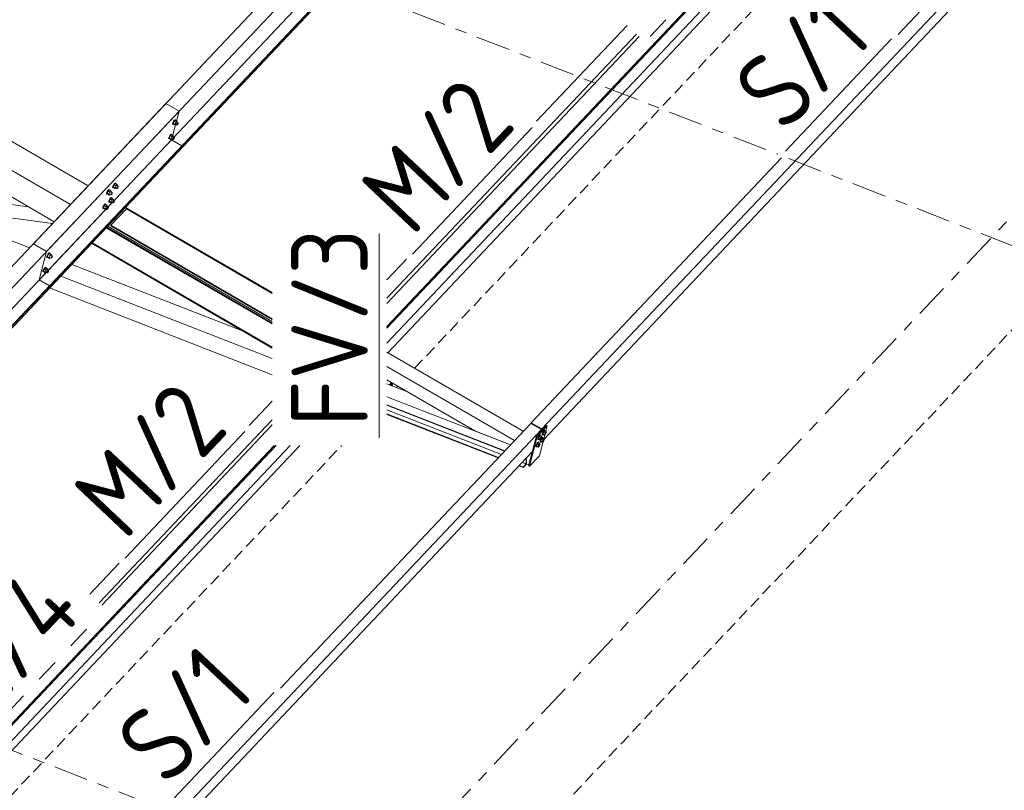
# Model space of a CAD drawing. Header units: millimetres. Extents: x -681 to 506, y -45 to 794.
# Tile 234 of 256: x 110 to 161, y 141 to 182. Entities that reach past the tile are written whole.
import ezdxf

# ---------------------------------------------------------------- set-up
doc = ezdxf.new("R2010")
doc.units = ezdxf.units.MM
doc.header["$LTSCALE"] = 0.6
for name, pattern in [('VERDECKT2', [1.5, 1, -0.5]), ('XKITLINE00', [0]), ('XKITLINE02', [4, 2, -2]), ('XKITLINE03', [6, 3, -1, 1, -1])]:
    doc.linetypes.add(name, pattern=pattern)
for name, color, linetype, lineweight in [('Bolt', 7, 'Continuous', 0), ('Part', 2, 'Continuous', 0), ('PartMark', 3, 'Continuous', 0), ('S-GRID', 1, 'Continuous', 0)]:
    doc.layers.add(name, color=color, linetype=linetype, lineweight=lineweight)
doc.styles.add('ISOCPEUR', font='ISOCPEUR.TTF')

msp = doc.modelspace()

# ---------------------------------------------------------------- linework, layer by layer
at = {"layer": 'Bolt', "color": 3, "linetype": 'XKITLINE00', "lineweight": 0}
for p, q in [((118.131, 176.517), (118.1, 176.493)), ((118.148, 176.511), (118.131, 176.517)), ((118.004, 176.293), (118.007, 176.329)), ((118.004, 176.293), (118.028, 176.28)), ((118.028, 176.384), (118.007, 176.329)), ((118.062, 176.444), (118.028, 176.384)), ((118.028, 176.28), (118.03, 176.315)), ((118.044, 176.273), (118.028, 176.28)), ((118.03, 176.315), (118.051, 176.371)), ((118.087, 176.427), (118.036, 176.322)), ((118.129, 176.268), (118.036, 176.322)), ((118.036, 176.322), (118.049, 176.283)), ((118.054, 176.281), (118.044, 176.273)), ((118.049, 176.283), (118.142, 176.229)), ((118.051, 176.371), (118.085, 176.431)), ((118.1, 176.493), (118.062, 176.444)), ((118.085, 176.431), (118.123, 176.479)), ((118.15, 176.494), (118.087, 176.427)), ((118.179, 176.373), (118.087, 176.427)), ((118.123, 176.479), (118.155, 176.504)), ((118.129, 176.268), (118.179, 176.373)), ((118.129, 176.268), (118.142, 176.229)), ((118.142, 176.229), (118.178, 176.268)), ((118.148, 176.511), (118.171, 176.497)), ((118.15, 176.494), (118.243, 176.44)), ((118.155, 176.504), (118.171, 176.497)), ((118.156, 176.28), (118.231, 176.237)), ((118.171, 176.497), (118.17, 176.482)), ((118.243, 176.44), (118.179, 176.373)), ((118.228, 176.389), (118.303, 176.346)), ((118.231, 176.237), (118.232, 176.255)), ((118.239, 176.234), (118.231, 176.237)), ((118.232, 176.255), (118.243, 176.282)), ((118.255, 176.246), (118.239, 176.234)), ((118.256, 176.402), (118.243, 176.44)), ((118.243, 176.282), (118.26, 176.312)), ((118.245, 176.379), (118.256, 176.402)), ((118.274, 176.271), (118.255, 176.246)), ((118.26, 176.312), (118.279, 176.337)), ((118.291, 176.301), (118.274, 176.271)), ((118.279, 176.337), (118.294, 176.349)), ((118.301, 176.328), (118.291, 176.301)), ((118.294, 176.349), (118.303, 176.346)), ((118.303, 176.346), (118.301, 176.328)), ((117.807, 175.538), (117.81, 175.573)), ((117.807, 175.538), (117.83, 175.524)), ((117.831, 175.628), (117.81, 175.573)), ((117.83, 175.524), (117.833, 175.56)), ((117.847, 175.518), (117.83, 175.524)), ((117.865, 175.688), (117.831, 175.628)), ((117.833, 175.56), (117.854, 175.615)), ((117.889, 175.671), (117.839, 175.566)), ((117.932, 175.512), (117.839, 175.566)), ((117.839, 175.566), (117.852, 175.528)), ((117.856, 175.525), (117.847, 175.518)), ((117.852, 175.528), (117.944, 175.474)), ((117.854, 175.615), (117.888, 175.675)), ((117.902, 175.737), (117.865, 175.688)), ((117.888, 175.675), (117.926, 175.724)), ((117.952, 175.738), (117.889, 175.671)), ((117.982, 175.617), (117.889, 175.671)), ((117.934, 175.762), (117.902, 175.737)), ((117.926, 175.724), (117.957, 175.748)), ((117.932, 175.512), (117.982, 175.617)), ((117.932, 175.512), (117.944, 175.474)), ((117.95, 175.755), (117.934, 175.762)), ((117.944, 175.474), (117.981, 175.512)), ((117.95, 175.755), (117.974, 175.742)), ((117.952, 175.738), (118.045, 175.684)), ((117.957, 175.748), (117.974, 175.742)), ((117.959, 175.525), (118.033, 175.482)), ((117.974, 175.742), (117.973, 175.727)), ((118.045, 175.684), (117.982, 175.617)), ((118.031, 175.634), (118.105, 175.59)), ((118.033, 175.482), (118.035, 175.499)), ((118.035, 175.499), (118.045, 175.527)), ((118.057, 175.491), (118.042, 175.478)), ((118.058, 175.646), (118.045, 175.684)), ((118.045, 175.527), (118.062, 175.557)), ((118.047, 175.624), (118.058, 175.646)), ((118.076, 175.515), (118.057, 175.491)), ((118.062, 175.557), (118.081, 175.581)), ((118.093, 175.545), (118.076, 175.515)), ((118.081, 175.581), (118.097, 175.594)), ((118.104, 175.573), (118.093, 175.545)), ((118.097, 175.594), (118.105, 175.59)), ((118.105, 175.59), (118.104, 175.573)), ((118.042, 175.478), (118.033, 175.482)), ((114.877, 172.981), (114.88, 173.016)), ((114.877, 172.981), (114.901, 172.967)), ((114.901, 173.072), (114.88, 173.016)), ((114.935, 173.132), (114.901, 173.072)), ((114.901, 172.967), (114.903, 173.003)), ((114.917, 172.961), (114.901, 172.967)), ((114.903, 173.003), (114.924, 173.058)), ((114.96, 173.115), (114.909, 173.009)), ((115.002, 172.955), (114.909, 173.009)), ((114.909, 173.009), (114.922, 172.971)), ((114.927, 172.968), (114.917, 172.961)), ((114.922, 172.971), (115.015, 172.917)), ((114.924, 173.058), (114.958, 173.118)), ((114.973, 173.18), (114.935, 173.132)), ((114.958, 173.118), (114.996, 173.167)), ((115.023, 173.181), (114.96, 173.115)), ((115.052, 173.061), (114.96, 173.115)), ((115.004, 173.205), (114.973, 173.18)), ((114.996, 173.167), (115.027, 173.191)), ((115.002, 172.955), (115.052, 173.061)), ((115.002, 172.955), (115.015, 172.917)), ((115.021, 173.198), (115.004, 173.205)), ((115.015, 172.917), (115.051, 172.955)), ((115.021, 173.198), (115.044, 173.185)), ((115.023, 173.181), (115.116, 173.128)), ((115.027, 173.191), (115.044, 173.185)), ((115.029, 172.968), (115.104, 172.925)), ((115.044, 173.185), (115.043, 173.17)), ((115.116, 173.128), (115.052, 173.061)), ((115.101, 173.077), (115.175, 173.034)), ((115.104, 172.925), (115.105, 172.942)), ((115.112, 172.922), (115.104, 172.925)), ((115.105, 172.942), (115.116, 172.97)), ((115.128, 172.934), (115.112, 172.922)), ((115.129, 173.089), (115.116, 173.128)), ((115.116, 172.97), (115.133, 173)), ((115.118, 173.067), (115.129, 173.089)), ((115.147, 172.958), (115.128, 172.934)), ((115.133, 173), (115.151, 173.024)), ((115.164, 172.988), (115.147, 172.958)), ((115.151, 173.024), (115.167, 173.037)), ((115.174, 173.016), (115.164, 172.988)), ((115.167, 173.037), (115.175, 173.034)), ((115.175, 173.034), (115.174, 173.016)), ((114.56, 172.645), (114.563, 172.681)), ((114.56, 172.645), (114.584, 172.632)), ((114.584, 172.736), (114.563, 172.681)), ((114.618, 172.796), (114.584, 172.736)), ((114.584, 172.632), (114.586, 172.667)), ((114.6, 172.625), (114.584, 172.632)), ((114.586, 172.667), (114.607, 172.722)), ((114.642, 172.779), (114.592, 172.673)), ((114.685, 172.619), (114.592, 172.673)), ((114.592, 172.673), (114.605, 172.635)), ((114.61, 172.632), (114.6, 172.625)), ((114.605, 172.635), (114.698, 172.581)), ((114.607, 172.722), (114.641, 172.782)), ((114.656, 172.845), (114.618, 172.796)), ((114.641, 172.782), (114.679, 172.831)), ((114.706, 172.846), (114.642, 172.779)), ((114.735, 172.725), (114.642, 172.779)), ((114.687, 172.869), (114.656, 172.845)), ((114.679, 172.831), (114.71, 172.856)), ((114.685, 172.619), (114.735, 172.725)), ((114.685, 172.619), (114.698, 172.581)), ((114.704, 172.863), (114.687, 172.869)), ((114.698, 172.581), (114.734, 172.619)), ((114.704, 172.863), (114.727, 172.849)), ((114.706, 172.846), (114.799, 172.792)), ((114.71, 172.856), (114.727, 172.849)), ((114.712, 172.632), (114.787, 172.589)), ((114.727, 172.849), (114.726, 172.834)), ((114.799, 172.792), (114.735, 172.725)), ((114.775, 172.425), (114.738, 172.376)), ((114.761, 172.363), (114.799, 172.411)), ((114.825, 172.426), (114.762, 172.359)), ((114.807, 172.449), (114.775, 172.425)), ((114.784, 172.741), (114.858, 172.698)), ((114.787, 172.589), (114.788, 172.607)), ((114.795, 172.586), (114.787, 172.589)), ((114.788, 172.607), (114.799, 172.634)), ((114.811, 172.598), (114.795, 172.586)), ((114.811, 172.753), (114.799, 172.792)), ((114.799, 172.634), (114.816, 172.664)), ((114.799, 172.411), (114.83, 172.436)), ((114.801, 172.731), (114.811, 172.753)), ((114.823, 172.443), (114.807, 172.449)), ((114.83, 172.622), (114.811, 172.598)), ((114.816, 172.664), (114.834, 172.689)), ((114.823, 172.443), (114.847, 172.429)), ((114.825, 172.426), (114.918, 172.372)), ((114.847, 172.652), (114.83, 172.622)), ((114.83, 172.436), (114.847, 172.429)), ((114.834, 172.689), (114.85, 172.701)), ((114.847, 172.429), (114.846, 172.414)), ((114.857, 172.68), (114.847, 172.652)), ((114.85, 172.701), (114.858, 172.698)), ((114.858, 172.698), (114.857, 172.68)), ((114.363, 171.89), (114.365, 171.925)), ((114.363, 171.89), (114.386, 171.876)), ((114.387, 171.98), (114.365, 171.925)), ((114.386, 171.876), (114.389, 171.912)), ((114.421, 172.04), (114.387, 171.98)), ((114.389, 171.912), (114.41, 171.967)), ((114.445, 172.023), (114.395, 171.918)), ((114.488, 171.864), (114.395, 171.918)), ((114.395, 171.918), (114.407, 171.88)), ((114.41, 171.967), (114.444, 172.027)), ((114.458, 172.089), (114.421, 172.04)), ((114.444, 172.027), (114.482, 172.076)), ((114.508, 172.09), (114.445, 172.023)), ((114.538, 171.969), (114.445, 172.023)), ((114.49, 172.114), (114.458, 172.089)), ((114.482, 172.076), (114.513, 172.1)), ((114.488, 171.864), (114.538, 171.969)), ((114.506, 172.107), (114.49, 172.114)), ((114.506, 172.107), (114.53, 172.094)), ((114.508, 172.09), (114.601, 172.036)), ((114.513, 172.1), (114.53, 172.094)), ((114.53, 172.094), (114.528, 172.078)), ((114.601, 172.036), (114.538, 171.969)), ((114.587, 171.985), (114.661, 171.942)), ((114.614, 171.998), (114.601, 172.036)), ((114.601, 171.879), (114.618, 171.909)), ((114.603, 171.976), (114.614, 171.998)), ((114.618, 171.909), (114.637, 171.933)), ((114.649, 171.897), (114.632, 171.867)), ((114.637, 171.933), (114.653, 171.945)), ((114.66, 171.924), (114.649, 171.897)), ((114.653, 171.945), (114.661, 171.942)), ((114.661, 171.942), (114.66, 171.924)), ((114.68, 172.225), (114.682, 172.261)), ((114.68, 172.225), (114.703, 172.212)), ((114.704, 172.316), (114.682, 172.261)), ((114.703, 172.212), (114.706, 172.247)), ((114.72, 172.206), (114.703, 172.212)), ((114.738, 172.376), (114.704, 172.316)), ((114.706, 172.247), (114.727, 172.303)), ((114.762, 172.359), (114.712, 172.254)), ((114.805, 172.2), (114.712, 172.254)), ((114.712, 172.254), (114.724, 172.215)), ((114.729, 172.213), (114.72, 172.206)), ((114.724, 172.215), (114.817, 172.161)), ((114.727, 172.303), (114.761, 172.363)), ((114.855, 172.305), (114.762, 172.359)), ((114.805, 172.2), (114.855, 172.305)), ((114.805, 172.2), (114.817, 172.161)), ((114.817, 172.161), (114.854, 172.2)), ((114.832, 172.212), (114.906, 172.169)), ((114.918, 172.372), (114.855, 172.305)), ((114.904, 172.321), (114.978, 172.278)), ((114.906, 172.169), (114.908, 172.187)), ((114.915, 172.166), (114.906, 172.169)), ((114.908, 172.187), (114.918, 172.215)), ((114.93, 172.178), (114.915, 172.166)), ((114.931, 172.334), (114.918, 172.372)), ((114.918, 172.215), (114.935, 172.245)), ((114.92, 172.311), (114.931, 172.334)), ((114.949, 172.203), (114.93, 172.178)), ((114.935, 172.245), (114.954, 172.269)), ((114.966, 172.233), (114.949, 172.203)), ((114.954, 172.269), (114.97, 172.281)), ((114.977, 172.26), (114.966, 172.233)), ((114.97, 172.281), (114.978, 172.278)), ((114.978, 172.278), (114.977, 172.26)), ((114.403, 171.87), (114.386, 171.876)), ((114.412, 171.877), (114.403, 171.87)), ((114.407, 171.88), (114.5, 171.826)), ((114.488, 171.864), (114.5, 171.826)), ((114.5, 171.826), (114.537, 171.864)), ((114.515, 171.877), (114.589, 171.833)), ((114.589, 171.833), (114.591, 171.851)), ((114.598, 171.83), (114.589, 171.833)), ((114.591, 171.851), (114.601, 171.879)), ((114.613, 171.842), (114.598, 171.83)), ((114.632, 171.867), (114.613, 171.842)), ((111.433, 169.333), (111.436, 169.368)), ((111.433, 169.333), (111.457, 169.319)), ((111.457, 169.423), (111.436, 169.368)), ((111.491, 169.483), (111.457, 169.423)), ((111.457, 169.319), (111.459, 169.355)), ((111.473, 169.313), (111.457, 169.319)), ((111.459, 169.355), (111.48, 169.41)), ((111.515, 169.466), (111.465, 169.361)), ((111.558, 169.307), (111.465, 169.361)), ((111.465, 169.361), (111.478, 169.323)), ((111.482, 169.32), (111.473, 169.313)), ((111.478, 169.323), (111.571, 169.269)), ((111.48, 169.41), (111.514, 169.47)), ((111.529, 169.532), (111.491, 169.483)), ((111.514, 169.47), (111.552, 169.519)), ((111.579, 169.533), (111.515, 169.466)), ((111.608, 169.412), (111.515, 169.466)), ((111.56, 169.557), (111.529, 169.532)), ((111.552, 169.519), (111.583, 169.543)), ((111.558, 169.307), (111.608, 169.412)), ((111.577, 169.55), (111.56, 169.557)), ((111.577, 169.55), (111.6, 169.537)), ((111.579, 169.533), (111.672, 169.479)), ((111.583, 169.543), (111.6, 169.537)), ((111.585, 169.32), (111.66, 169.276)), ((111.6, 169.537), (111.599, 169.521)), ((111.672, 169.479), (111.608, 169.412)), ((111.657, 169.428), (111.731, 169.385)), ((111.661, 169.294), (111.671, 169.322)), ((111.671, 169.322), (111.688, 169.352)), ((111.684, 169.441), (111.672, 169.479)), ((111.674, 169.419), (111.684, 169.441)), ((111.703, 169.31), (111.684, 169.286)), ((111.688, 169.352), (111.707, 169.376)), ((111.72, 169.34), (111.703, 169.31)), ((111.707, 169.376), (111.723, 169.388)), ((111.73, 169.368), (111.72, 169.34)), ((111.723, 169.388), (111.731, 169.385)), ((111.731, 169.385), (111.73, 169.368)), ((111.363, 168.801), (111.331, 168.777)), ((111.379, 168.795), (111.363, 168.801)), ((111.558, 169.307), (111.571, 169.269)), ((111.571, 169.269), (111.607, 169.307)), ((111.66, 169.276), (111.661, 169.294)), ((111.668, 169.273), (111.66, 169.276)), ((111.684, 169.286), (111.668, 169.273)), ((111.236, 168.577), (111.238, 168.613)), ((111.236, 168.577), (111.259, 168.564)), ((111.26, 168.668), (111.238, 168.613)), ((111.259, 168.564), (111.262, 168.599)), ((111.276, 168.557), (111.259, 168.564)), ((111.293, 168.728), (111.26, 168.668)), ((111.262, 168.599), (111.283, 168.654)), ((111.318, 168.711), (111.268, 168.605)), ((111.36, 168.552), (111.268, 168.605)), ((111.268, 168.605), (111.28, 168.567)), ((111.285, 168.565), (111.276, 168.557)), ((111.28, 168.567), (111.373, 168.513)), ((111.283, 168.654), (111.317, 168.714)), ((111.331, 168.777), (111.293, 168.728)), ((111.317, 168.714), (111.354, 168.763)), ((111.381, 168.778), (111.318, 168.711)), ((111.411, 168.657), (111.318, 168.711)), ((111.354, 168.763), (111.386, 168.788)), ((111.36, 168.552), (111.411, 168.657)), ((111.36, 168.552), (111.373, 168.513)), ((111.373, 168.513), (111.409, 168.552)), ((111.379, 168.795), (111.403, 168.781)), ((111.381, 168.778), (111.474, 168.724)), ((111.386, 168.788), (111.403, 168.781)), ((111.388, 168.564), (111.462, 168.521)), ((111.403, 168.781), (111.401, 168.766)), ((111.474, 168.724), (111.411, 168.657)), ((111.46, 168.673), (111.534, 168.63)), ((111.462, 168.521), (111.463, 168.539)), ((111.47, 168.518), (111.462, 168.521)), ((111.463, 168.539), (111.474, 168.566)), ((111.486, 168.53), (111.47, 168.518)), ((111.487, 168.685), (111.474, 168.724)), ((111.474, 168.566), (111.491, 168.596)), ((111.476, 168.663), (111.487, 168.685)), ((111.505, 168.554), (111.486, 168.53)), ((111.491, 168.596), (111.51, 168.621)), ((111.522, 168.584), (111.505, 168.554)), ((111.51, 168.621), (111.526, 168.633)), ((111.533, 168.612), (111.522, 168.584)), ((111.526, 168.633), (111.534, 168.63)), ((111.534, 168.63), (111.533, 168.612)), ((137.232, 160.35), (137.244, 160.363)), ((137.328, 160.088), (137.326, 160.053)), ((137.326, 160.053), (137.349, 160.039)), ((137.35, 160.143), (137.328, 160.088)), ((137.349, 160.039), (137.352, 160.075)), ((137.384, 160.203), (137.35, 160.143)), ((137.352, 160.075), (137.373, 160.13)), ((137.409, 160.184), (137.361, 160.084)), ((137.361, 160.084), (137.373, 160.048)), ((137.361, 160.084), (137.431, 160.044)), ((137.373, 160.13), (137.407, 160.19)), ((137.373, 160.048), (137.443, 160.008)), ((137.421, 160.252), (137.384, 160.203)), ((137.407, 160.19), (137.445, 160.239)), ((137.469, 160.248), (137.409, 160.184)), ((137.409, 160.184), (137.478, 160.144)), ((137.453, 160.277), (137.421, 160.252)), ((137.431, 160.044), (137.478, 160.144)), ((137.503, 160.071), (137.443, 160.008)), ((137.445, 160.239), (137.476, 160.263)), ((137.469, 160.27), (137.453, 160.277)), ((137.469, 160.27), (137.493, 160.257)), ((137.469, 160.248), (137.538, 160.207)), ((137.476, 160.263), (137.493, 160.257)), ((137.478, 160.144), (137.538, 160.207)), ((137.493, 160.257), (137.491, 160.235)), ((137.55, 160.171), (137.503, 160.071)), ((137.538, 160.207), (137.55, 160.171)), ((137.054, 159.581), (137.02, 159.521)), ((137.079, 159.562), (137.032, 159.462)), ((137.043, 159.508), (137.077, 159.568)), ((137.092, 159.63), (137.054, 159.581)), ((137.077, 159.568), (137.115, 159.617)), ((137.139, 159.626), (137.079, 159.562)), ((137.079, 159.562), (137.149, 159.522)), ((137.123, 159.655), (137.092, 159.63)), ((137.098, 159.844), (137.095, 159.808)), ((137.095, 159.808), (137.119, 159.795)), ((137.119, 159.899), (137.098, 159.844)), ((137.115, 159.617), (137.147, 159.641)), ((137.153, 159.959), (137.119, 159.899)), ((137.119, 159.795), (137.121, 159.83)), ((137.135, 159.789), (137.119, 159.795)), ((137.121, 159.83), (137.142, 159.886)), ((137.14, 159.648), (137.123, 159.655)), ((137.178, 159.94), (137.13, 159.84)), ((137.13, 159.84), (137.143, 159.804)), ((137.13, 159.84), (137.2, 159.8)), ((137.15, 159.8), (137.135, 159.789)), ((137.139, 159.626), (137.209, 159.585)), ((137.14, 159.648), (137.163, 159.635)), ((137.142, 159.886), (137.176, 159.946)), ((137.143, 159.804), (137.212, 159.763)), ((137.147, 159.641), (137.163, 159.635)), ((137.149, 159.522), (137.209, 159.585)), ((137.191, 160.008), (137.153, 159.959)), ((137.163, 159.635), (137.162, 159.613)), ((137.221, 159.549), (137.173, 159.449)), ((137.176, 159.946), (137.214, 159.994)), ((137.238, 160.003), (137.178, 159.94)), ((137.178, 159.94), (137.248, 159.899)), ((137.222, 160.032), (137.191, 160.008)), ((137.2, 159.8), (137.248, 159.899)), ((137.212, 159.763), (137.2, 159.8)), ((137.209, 159.585), (137.221, 159.549)), ((137.272, 159.827), (137.212, 159.763)), ((137.214, 159.994), (137.245, 160.019)), ((137.239, 160.026), (137.222, 160.032)), ((137.23, 159.71), (137.227, 159.675)), ((137.227, 159.675), (137.25, 159.661)), ((137.251, 159.766), (137.23, 159.71)), ((137.238, 160.003), (137.308, 159.963)), ((137.239, 160.026), (137.262, 160.012)), ((137.245, 160.019), (137.262, 160.012)), ((137.248, 159.899), (137.308, 159.963)), ((137.25, 159.661), (137.253, 159.697)), ((137.267, 159.655), (137.25, 159.661)), ((137.285, 159.826), (137.251, 159.766)), ((137.253, 159.697), (137.274, 159.752)), ((137.262, 160.012), (137.26, 159.99)), ((137.31, 159.806), (137.262, 159.707)), ((137.262, 159.707), (137.274, 159.67)), ((137.262, 159.707), (137.332, 159.666)), ((137.281, 159.666), (137.267, 159.655)), ((137.32, 159.927), (137.272, 159.827)), ((137.274, 159.752), (137.308, 159.812)), ((137.274, 159.67), (137.344, 159.63)), ((137.323, 159.874), (137.285, 159.826)), ((137.308, 159.963), (137.32, 159.927)), ((137.308, 159.812), (137.346, 159.861)), ((137.37, 159.87), (137.31, 159.806)), ((137.31, 159.806), (137.38, 159.766)), ((137.354, 159.899), (137.323, 159.874)), ((137.332, 159.666), (137.38, 159.766)), ((137.344, 159.63), (137.332, 159.666)), ((137.404, 159.693), (137.344, 159.63)), ((137.346, 159.861), (137.377, 159.885)), ((137.366, 160.033), (137.349, 160.039)), ((137.371, 159.892), (137.354, 159.899)), ((137.38, 160.044), (137.366, 160.033)), ((137.37, 159.87), (137.44, 159.829)), ((137.371, 159.892), (137.394, 159.879)), ((137.377, 159.885), (137.394, 159.879)), ((137.38, 159.766), (137.44, 159.829)), ((137.394, 159.879), (137.392, 159.857)), ((137.452, 159.793), (137.404, 159.693)), ((137.443, 160.008), (137.431, 160.044)), ((137.44, 159.829), (137.452, 159.793)), ((136.999, 159.466), (136.997, 159.431)), ((136.997, 159.431), (137.02, 159.417)), ((137.02, 159.521), (136.999, 159.466)), ((137.02, 159.417), (137.022, 159.453)), ((137.036, 159.411), (137.02, 159.417)), ((137.022, 159.453), (137.043, 159.508)), ((137.032, 159.462), (137.044, 159.426)), ((137.032, 159.462), (137.101, 159.422)), ((137.051, 159.422), (137.036, 159.411)), ((137.044, 159.426), (137.113, 159.386)), ((137.101, 159.422), (137.149, 159.522)), ((137.113, 159.386), (137.101, 159.422)), ((137.173, 159.449), (137.113, 159.386))]:
    msp.add_line(p, q, dxfattribs=at)
at = {"layer": 'Part', "color": 4, "linetype": 'VERDECKT2', "lineweight": 0}
for p, q in [((0.576, -5.348), (385.621, 402.523)), ((130.664, 163.52), (159.125, 193.667)), ((129.459, 162.607), (129.501, 162.651)), ((129.497, 162.652), (129.501, 162.651)), ((129.501, 162.651), (129.501, 162.591)), ((129.711, 162.509), (129.779, 162.581)), ((98.385, 129.327), (126.846, 159.474))]:
    msp.add_line(p, q, dxfattribs=at)
at = {"layer": 'Part', "color": 2, "linetype": 'XKITLINE00', "lineweight": 0}
for p, q in [((111.431, 169.636), (150.627, 211.156)), ((150.236, 209.66), (111.04, 168.14)), ((150.838, 209.424), (111.642, 167.904)), ((150.856, 209.413), (111.66, 167.893)), ((114.628, 170.955), (146.907, 205.148)), ((169.012, 194.832), (155.933, 180.977)), ((169.57, 194.508), (137.319, 160.346)), ((156.431, 193.667), (129.215, 164.838)), ((129.215, 165.614), (155.699, 193.667)), ((129.215, 165.63), (155.683, 193.667)), ((156.947, 193.667), (129.257, 164.336)), ((137.401, 159.777), (169.088, 193.342)), ((142.99, 180.303), (150.027, 187.757)), ((127.059, 187.318), (110.743, 170.035)), ((137.038, 176.439), (141.772, 181.453)), ((129.215, 167.184), (142.256, 180.997)), ((142.392, 180.868), (129.215, 166.911)), ((129.215, 165.712), (142.99, 180.303)), ((102.542, 179.483), (113.602, 173.063)), ((101.62, 178.506), (112.679, 172.086)), ((100.771, 177.607), (111.83, 171.187)), ((117.66, 177.362), (101.344, 160.079)), ((117.66, 177.362), (118.348, 176.963)), ((90.916, 147.905), (118.348, 176.963)), ((118.348, 176.963), (117.957, 175.467)), ((117.957, 175.467), (91.075, 146.992)), ((118.559, 175.231), (91.204, 146.255)), ((118.577, 175.22), (91.208, 146.229)), ((114.628, 170.955), (118.548, 175.107)), ((118.49, 175.158), (117.957, 175.467)), ((118.548, 175.107), (118.577, 175.22)), ((118.577, 175.22), (118.559, 175.231)), ((149.841, 174.524), (136.762, 160.67)), ((99.678, 173.386), (110.488, 171.966)), ((102.408, 172.319), (111.742, 171.093)), ((104.991, 171.979), (110.537, 169.816)), ((115.55, 171.932), (123.215, 167.482)), ((115.595, 171.855), (114.788, 171)), ((123.215, 167.431), (115.595, 171.855)), ((91.22, 146.16), (114.628, 170.955)), ((111.631, 167.78), (114.628, 170.955)), ((114.546, 170.868), (123.215, 165.836)), ((114.575, 170.899), (123.215, 165.883)), ((114.628, 170.955), (123.215, 165.97)), ((114.788, 171), (114.779, 170.963)), ((114.779, 170.963), (123.215, 166.065)), ((114.788, 171), (123.215, 166.108)), ((110.743, 170.035), (111.431, 169.636)), ((113.779, 170.056), (123.215, 164.578)), ((113.803, 170.081), (123.215, 164.617)), ((111.431, 169.636), (111.04, 168.14)), ((112.741, 168.956), (121.675, 165.472)), ((129.215, 168.153), (130.237, 169.235)), ((112.165, 168.346), (123.215, 164.036)), ((111.04, 168.14), (111.573, 167.831)), ((111.66, 167.893), (111.631, 167.78)), ((111.642, 167.904), (111.66, 167.893)), ((111.578, 167.724), (123.215, 163.184)), ((129.215, 164.361), (136.341, 160.224)), ((129.215, 163.605), (135.88, 159.736)), ((129.215, 162.908), (133.805, 160.244)), ((129.215, 162.703), (130.296, 162.281)), ((129.341, 162.654), (129.452, 162.771)), ((129.342, 162.653), (129.452, 162.771)), ((129.4, 162.631), (129.5, 162.737)), ((129.409, 162.627), (129.497, 162.72)), ((129.409, 162.627), (129.497, 162.72)), ((129.427, 162.62), (129.497, 162.695)), ((129.427, 162.62), (129.497, 162.695)), ((129.456, 162.609), (129.497, 162.652)), ((129.456, 162.609), (129.497, 162.652)), ((129.497, 162.652), (129.497, 162.734)), ((129.497, 162.72), (129.497, 162.734)), ((129.497, 162.72), (129.497, 162.695)), ((129.497, 162.695), (129.497, 162.652)), ((129.5, 162.737), (129.5, 162.743)), ((123.215, 161.797), (122.019, 160.529)), ((129.215, 162.034), (135.673, 159.516)), ((129.215, 161.609), (135.379, 159.205)), ((129.215, 161.584), (135.362, 159.186)), ((129.215, 161.354), (135.203, 159.018)), ((129.215, 161.128), (135.047, 158.853)), ((129.215, 161.103), (135.03, 158.835)), ((114.176, 151.252), (123.215, 160.828)), ((136.733, 160.639), (123.654, 146.785)), ((137.291, 160.315), (136.733, 160.639)), ((136.756, 160.647), (136.762, 160.67)), ((137.286, 160.339), (136.756, 160.647)), ((136.762, 160.67), (137.319, 160.346)), ((137.291, 160.315), (105.04, 126.153)), ((123.215, 160.555), (114.312, 151.124)), ((133.805, 160.244), (135.673, 159.516)), ((137.026, 159.98), (137.545, 160.53)), ((137.591, 160.503), (137.072, 159.953)), ((137.123, 160.413), (137.136, 160.426)), ((137.184, 158.946), (137.591, 160.503)), ((137.271, 160.24), (137.291, 160.315)), ((137.281, 160.321), (137.286, 160.339)), ((137.319, 160.346), (137.3, 160.27)), ((137.545, 160.53), (137.591, 160.503)), ((136.619, 158.424), (137.026, 159.98)), ((136.665, 158.397), (137.072, 159.953)), ((137.072, 159.953), (137.026, 159.98)), ((96.936, 131.519), (123.327, 159.474)), ((96.936, 131.421), (123.42, 159.474)), ((96.936, 131.438), (123.404, 159.474)), ((124.152, 159.474), (96.936, 130.646)), ((124.667, 159.474), (96.978, 130.144)), ((105.122, 125.584), (136.809, 159.149)), ((136.756, 159.093), (136.79, 159.08)), ((136.756, 159.093), (136.79, 159.08)), ((136.286, 158.596), (136.488, 158.517)), ((136.332, 158.352), (136.488, 158.517)), ((136.332, 158.327), (136.505, 158.51)), ((136.445, 158.764), (136.488, 158.747)), ((136.462, 158.782), (136.505, 158.765)), ((136.505, 158.765), (136.488, 158.747)), ((136.488, 158.517), (136.488, 158.747)), ((136.505, 158.51), (136.505, 158.765)), ((136.505, 158.51), (136.629, 158.462)), ((136.665, 158.397), (137.184, 158.946)), ((136.113, 158.412), (136.332, 158.327)), ((136.13, 158.431), (136.332, 158.352)), ((136.332, 158.327), (136.332, 158.352)), ((136.619, 158.424), (136.665, 158.397)), ((115.219, 153.326), (113.692, 151.709))]:
    msp.add_line(p, q, dxfattribs=at)
at = {"layer": 'PartMark', "color": 1, "linetype": 'XKITLINE02', "lineweight": 0}
for p, q in [((142.977, 180.866), (149.464, 187.738)), ((107.751, 143.771), (114.239, 150.643))]:
    msp.add_line(p, q, dxfattribs=at)
at = {"layer": 'PartMark', "color": 1, "linetype": 'XKITLINE00', "lineweight": 0}
for p, q in [((150.043, 174.883), (155.586, 180.755)), ((130.548, 169.492), (136.8, 176.113)), ((128.815, 159.874), (128.815, 170.578)), ((115.529, 153.582), (121.781, 160.204)), ((117.764, 140.691), (123.307, 146.562))]:
    msp.add_line(p, q, dxfattribs=at)
at = {"layer": 'S-GRID', "color": 1, "linetype": 'XKITLINE03', "lineweight": 0}
for p, q in [((-18.393, -19.483), (404.591, 428.575)), ((113.799, 188.694), (149.639, 174.714)), ((150.22, 174.488), (189.134, 159.309)), ((108.497, 143.978), (117.36, 140.521))]:
    msp.add_line(p, q, dxfattribs=at)

# ---------------------------------------------------------------- texts
at = {"layer": 'PartMark', "color": 1, "style": 'ISOCPEUR', "width": 0.85}
for s, rotation, p in [('S/1', 46.6502, (150.018, 175.732)), ('M/2', 46.6502, (130.524, 170.34)), ('FV/3', 90.0002, (128.215, 160.474)), ('M/2', 46.6502, (115.505, 154.431)), ('M/4', 46.6502, (107.727, 144.619)), ('S/1', 46.6502, (117.739, 141.539))]:
    msp.add_text(s, height=4, rotation=rotation, dxfattribs=at).set_placement(p)

doc.saveas('drawing.dxf')
